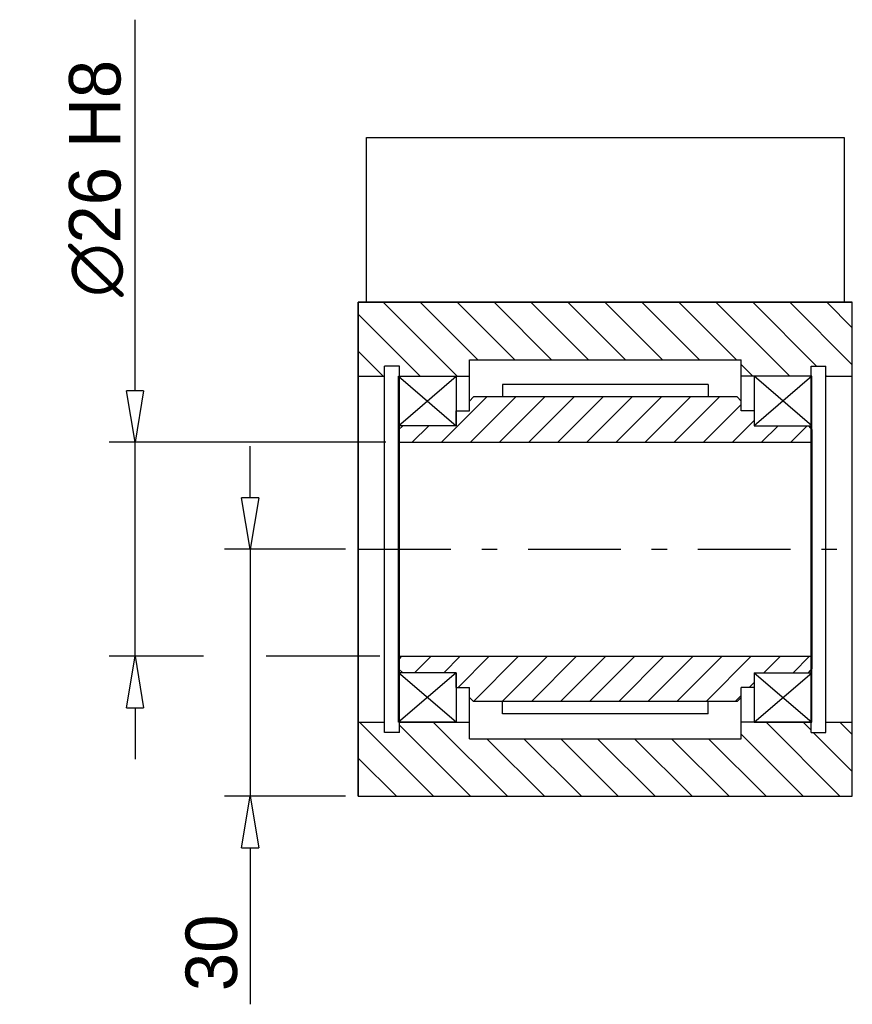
# Model space of a CAD drawing. Extents: x -953 to 392, y 249 to 925.
# Tile 5 of 5: x 291 to 392, y 739 to 859. Entities that reach past the tile are written whole.
import ezdxf

# ---------------------------------------------------------------- set-up
doc = ezdxf.new("R2010")
doc.units = 0
doc.header["$LTSCALE"] = 1.875
doc.linetypes.add('PL2', pattern=[11, 6, -2, 1, -2])
doc.layers.get('0').update_dxf_attribs({"linetype": 'CONTINUOUS'})
doc.layers.get('DEFPOINTS').update_dxf_attribs({"linetype": 'CONTINUOUS'})
doc.layers.add('ASSI', color=241, linetype='PL2')
doc.layers.add('QUOTE', color=60, linetype='CONTINUOUS')
doc.dimstyles.get("Standard").update_dxf_attribs({"dimtxt": 0.18, "dimasz": 0.18, "dimexe": 0.18, "dimexo": 0.0625, "dimgap": 0.09, "dimtad": 0, "dimtih": 1, "dimtoh": 1, "dimdec": 4, "dimzin": 0, "dimdsep": 46, "dimtxsty": 'STANDARD', "dimcen": 0.09, "dimadec": 0, "dimazin": 0, "dimtfac": 1, "dimtdec": 4, "dimtofl": 0, "dimtmove": 0, "dimatfit": 3, "dimfxl": 1, "dimtolj": 1, "dimtzin": 0, "dimarcsym": 0})

# ---------------------------------------------------------------- blocks, each defined once
blk = doc.blocks.new('_CLOSED')
at = {"color": 0, "linetype": 'ByBlock'}
for p, q in [((-1, 0.167), (0, 0)), ((-1, 0.167), (-1, -0.167)), ((0, 0), (-1, -0.167))]:
    blk.add_line(p, q, dxfattribs=at)
blk = doc.blocks.new('*D58')
at = {"color": 0, "linetype": 'ByBlock', "transparency": 16777216}
for p, q in [((318.86, 800.72), (318.86, 806.97)), ((330.42, 794.47), (315.74, 794.47)), ((318.86, 794.47), (318.86, 764.47)), ((330.42, 764.47), (315.74, 764.47)), ((318.86, 758.22), (318.86, 739.22))]:
    blk.add_line(p, q, dxfattribs=at)
at = {"layer": 'DEFPOINTS', "color": 0, "linetype": 'ByBlock', "transparency": 16777216}
for p in [(318.86, 794.47), (331.98, 794.47), (331.98, 764.47)]:
    blk.add_point(p, dxfattribs=at)
at = {"color": 0, "linetype": 'ByBlock', "transparency": 16777216, "xscale": 6.25, "yscale": 6.25, "zscale": 6.25}
for p, rotation in [((318.86, 794.47), 270), ((318.86, 764.47), 90)]:
    blk.add_blockref('_CLOSED', p, dxfattribs=dict(at, rotation=rotation))
at = {"color": 0, "linetype": 'ByBlock', "transparency": 16777216, "insert": (314.17, 745.47), "char_height": 6.25, "attachment_point": 5, "rotation": 90}
blk.add_mtext('\\A1;30', dxfattribs=at)
blk = doc.blocks.new('*D59')
at = {"color": 0, "linetype": 'ByBlock', "transparency": 16777216}
for p, q in [((304.87, 813.72), (304.87, 858.77)), ((335.32, 807.47), (301.74, 807.47)), ((304.87, 781.47), (304.87, 807.47)), ((313.2, 781.47), (301.74, 781.47)), ((304.87, 775.22), (304.87, 768.97))]:
    blk.add_line(p, q, dxfattribs=at)
at = {"layer": 'DEFPOINTS', "color": 0, "linetype": 'ByBlock', "transparency": 16777216}
for p in [(304.87, 807.47), (336.88, 807.47), (314.76, 781.47)]:
    blk.add_point(p, dxfattribs=at)
at = {"color": 0, "linetype": 'ByBlock', "transparency": 16777216, "xscale": 6.25, "yscale": 6.25, "zscale": 6.25}
for p, rotation in [((304.87, 807.47), 270), ((304.87, 781.47), 90)]:
    blk.add_blockref('_CLOSED', p, dxfattribs=dict(at, rotation=rotation))
at = {"color": 0, "linetype": 'ByBlock', "transparency": 16777216, "insert": (300.18, 839.5), "char_height": 6.25, "attachment_point": 5, "rotation": 90}
blk.add_mtext('\\A1;∅26 H8', dxfattribs=at)

msp = doc.modelspace()

# ---------------------------------------------------------------- hatches: boundary and pattern name
at = {"layer": 'QUOTE'}
h = msp.add_hatch(dxfattribs=at)
h.set_pattern_fill('ANSI31', color=0, style=0)
h.set_pattern_definition([(135, (680.8783, 209.1735), (2.245064, 2.245064), [])])
edge = h.paths.add_edge_path()
edge.add_ellipse((389.98, 822.47), major_axis=(1.41, 1.41), ratio=1, start_angle=315, end_angle=405, ccw=False)
edge.add_line((391.98, 822.47), (391.98, 815.47))
edge.add_line((391.98, 815.47), (388.78, 815.47))
edge.add_line((388.78, 815.47), (388.78, 816.72))
edge.add_line((388.78, 816.72), (386.98, 816.72))
edge.add_line((386.98, 816.72), (386.98, 815.47))
edge.add_line((386.98, 815.47), (378.48, 815.47))
edge.add_line((378.48, 815.47), (378.48, 817.47))
edge.add_line((378.48, 817.47), (361.98, 817.47))
edge.add_line((361.98, 817.47), (361.98, 824.47))
edge.add_line((361.98, 824.47), (389.98, 824.47))
edge = h.paths.add_edge_path()
edge.add_line((361.98, 824.47), (361.98, 817.47))
edge.add_line((361.98, 817.47), (345.48, 817.47))
edge.add_line((345.48, 817.47), (345.48, 815.47))
edge.add_line((345.48, 815.47), (336.98, 815.47))
edge.add_line((336.98, 815.47), (336.98, 816.72))
edge.add_line((336.98, 816.72), (335.18, 816.72))
edge.add_line((335.18, 816.72), (335.18, 815.47))
edge.add_line((335.18, 815.47), (331.98, 815.47))
edge.add_line((331.98, 815.47), (331.98, 822.47))
edge.add_ellipse((333.98, 822.47), major_axis=(-1.41, 1.41), ratio=1, start_angle=-45, end_angle=45, ccw=False)
edge.add_line((333.98, 824.47), (361.98, 824.47))
edge = h.paths.add_edge_path()
edge.add_ellipse((333.98, 766.47), major_axis=(1.41, 1.41), ratio=1, start_angle=135, end_angle=225, ccw=False)
edge.add_line((331.98, 766.47), (331.98, 773.47))
edge.add_line((331.98, 773.47), (335.18, 773.47))
edge.add_line((335.18, 773.47), (335.18, 772.22))
edge.add_line((335.18, 772.22), (336.98, 772.22))
edge.add_line((336.98, 772.22), (336.98, 773.47))
edge.add_line((336.98, 773.47), (345.48, 773.47))
edge.add_line((345.48, 773.47), (345.48, 771.47))
edge.add_line((345.48, 771.47), (361.98, 771.47))
edge.add_line((361.98, 771.47), (361.98, 764.47))
edge.add_line((361.98, 764.47), (333.98, 764.47))
edge = h.paths.add_edge_path()
edge.add_line((361.98, 764.47), (361.98, 771.47))
edge.add_line((361.98, 771.47), (378.48, 771.47))
edge.add_line((378.48, 771.47), (378.48, 773.47))
edge.add_line((378.48, 773.47), (386.98, 773.47))
edge.add_line((386.98, 773.47), (386.98, 772.22))
edge.add_line((386.98, 772.22), (388.78, 772.22))
edge.add_line((388.78, 772.22), (388.78, 773.47))
edge.add_line((388.78, 773.47), (391.98, 773.47))
edge.add_line((391.98, 773.47), (391.98, 766.47))
edge.add_ellipse((389.98, 766.47), major_axis=(-1.41, 1.41), ratio=1, start_angle=135, end_angle=225, ccw=False)
edge.add_line((389.98, 764.47), (361.98, 764.47))
h = msp.add_hatch(dxfattribs=at)
h.set_pattern_fill('ANSI31', color=0, scale=20, style=0)
h.set_pattern_definition([(45, (-842.8765, 608.932), (-1.767767, 1.767767), [])])
h.paths.add_polyline_path([(386.98, 807.47), (386.98, 809.1), (386.68, 809.47), (380.08, 809.47), (380.08, 811.27), (378.48, 811.27), (378.48, 812.47), (377.98, 812.97), (345.98, 812.97), (345.48, 812.47), (345.48, 811.27), (343.88, 811.27), (343.88, 809.47), (337.38, 809.47), (336.98, 809.07), (336.98, 807.47)])
h.paths.add_polyline_path([(377.98, 775.97), (378.48, 776.47), (378.48, 777.67), (380.08, 777.67), (380.08, 779.47), (386.68, 779.47), (386.98, 779.85), (386.98, 781.47), (336.98, 781.47), (336.98, 779.87), (337.38, 779.47), (343.88, 779.47), (343.88, 777.67), (345.48, 777.67), (345.48, 776.47), (345.98, 775.97)])

# ---------------------------------------------------------------- linework, layer by layer
at = {"color": 0}
for p, q in [((332.98, 824.47), (332.98, 844.47)), ((332.98, 844.47), (390.98, 844.47)), ((390.98, 844.47), (390.98, 824.47)), ((391.98, 824.47), (331.98, 824.47)), ((331.98, 824.47), (391.98, 824.47)), ((331.98, 824.47), (331.98, 764.47)), ((331.98, 764.47), (331.98, 824.47)), ((391.98, 764.47), (391.98, 824.47)), ((391.98, 764.47), (391.98, 824.47)), ((335.18, 772.22), (335.18, 816.72)), ((336.98, 816.72), (335.18, 816.72)), ((336.98, 772.22), (336.98, 816.72)), ((345.48, 817.47), (378.48, 817.47)), ((345.48, 811.27), (345.48, 817.47)), ((378.48, 811.27), (378.48, 817.47)), ((386.98, 772.22), (386.98, 816.72)), ((386.98, 816.72), (388.78, 816.72)), ((388.78, 772.22), (388.78, 816.72)), ((331.98, 815.47), (335.18, 815.47)), ((336.88, 773.47), (336.88, 815.47)), ((336.88, 809.47), (343.88, 815.47)), ((336.88, 815.47), (343.88, 809.47)), ((336.88, 815.47), (343.88, 815.47)), ((336.98, 815.47), (345.48, 815.47)), ((343.88, 815.47), (343.88, 809.47)), ((386.98, 815.47), (378.48, 815.47)), ((380.08, 815.47), (380.08, 809.47)), ((387.08, 809.47), (380.08, 815.47)), ((387.08, 815.47), (380.08, 809.47)), ((387.08, 815.47), (380.08, 815.47)), ((387.08, 773.47), (387.08, 815.47)), ((388.78, 815.47), (391.98, 815.47)), ((374.48, 814.47), (349.48, 814.47)), ((349.48, 814.47), (349.48, 812.97)), ((374.48, 814.47), (374.48, 812.97)), ((345.48, 812.47), (345.98, 812.97)), ((377.98, 812.97), (345.98, 812.97)), ((378.48, 812.47), (377.98, 812.97)), ((345.48, 811.27), (345.48, 812.47)), ((378.48, 811.27), (378.48, 812.47)), ((343.88, 809.47), (343.88, 811.27)), ((343.88, 811.27), (345.48, 811.27)), ((380.08, 811.27), (378.48, 811.27)), ((337.38, 809.47), (336.88, 808.97)), ((343.88, 809.47), (336.88, 809.47)), ((343.88, 809.47), (337.38, 809.47)), ((380.08, 809.47), (386.68, 809.47)), ((380.08, 809.47), (387.08, 809.47)), ((386.68, 809.47), (387.08, 808.97)), ((336.88, 808.97), (336.88, 779.97)), ((387.08, 808.97), (387.08, 779.97)), ((336.88, 807.47), (387.08, 807.47)), ((334.6, 781.47), (320.81, 781.47)), ((336.88, 781.47), (387.08, 781.47)), ((337.38, 779.47), (336.88, 779.97)), ((386.68, 779.47), (387.08, 779.97)), ((343.88, 779.47), (336.88, 779.47)), ((343.88, 773.47), (336.88, 779.47)), ((343.88, 779.47), (336.88, 773.47)), ((343.88, 779.47), (337.38, 779.47)), ((343.88, 777.67), (343.88, 779.47)), ((343.88, 779.47), (343.88, 773.47)), ((380.08, 779.47), (380.08, 773.47)), ((380.08, 779.47), (386.68, 779.47)), ((380.08, 779.47), (387.08, 779.47)), ((380.08, 773.47), (387.08, 779.47)), ((380.08, 779.47), (387.08, 773.47)), ((343.88, 777.67), (345.48, 777.67)), ((345.48, 771.47), (345.48, 777.67)), ((345.48, 776.47), (345.48, 777.67)), ((378.48, 771.47), (378.48, 777.67)), ((378.48, 776.47), (378.48, 777.67)), ((380.08, 777.67), (378.48, 777.67)), ((345.48, 776.47), (345.98, 775.97)), ((377.98, 775.97), (345.98, 775.97)), ((349.48, 774.47), (349.48, 775.97)), ((374.48, 774.47), (374.48, 775.97)), ((378.48, 776.47), (377.98, 775.97)), ((374.48, 774.47), (349.48, 774.47)), ((331.98, 773.47), (335.18, 773.47)), ((343.88, 773.47), (336.88, 773.47)), ((336.98, 773.47), (345.48, 773.47)), ((386.98, 773.47), (378.48, 773.47)), ((380.08, 773.47), (387.08, 773.47)), ((388.78, 773.47), (391.98, 773.47)), ((336.98, 772.22), (335.18, 772.22)), ((345.48, 771.47), (378.48, 771.47)), ((386.98, 772.22), (388.78, 772.22)), ((331.98, 764.47), (391.98, 764.47)), ((331.98, 764.47), (391.98, 764.47))]:
    msp.add_line(p, q, dxfattribs=at)
at = {"layer": 'ASSI', "color": 0}
msp.add_line((331.98, 794.47), (391.98, 794.47), dxfattribs=at)

# ---------------------------------------------------------------- dimensions: what is measured, and where the dimension line sits
at = {"layer": 'QUOTE', "color": 0}
dim = msp.add_linear_dim(base=(304.87, 807.47), p1=(314.76, 781.47), p2=(336.88, 807.47), angle=90, text='%%C<> H8', dimstyle='STANDARD', override={"dimscale": 2.5, "dimtxt": 2.5, "dimasz": 2.5, "dimexe": 1.25, "dimexo": 0.625, "dimgap": 0.625, "dimtad": 1, "dimtih": 0, "dimtoh": 0, "dimdec": 1, "dimzin": 8, "dimlunit": 6, "dimblk1": 'CLOSED', "dimblk2": 'CLOSED', "dimsah": 1, "dimcen": 2.5, "dimtofl": 1, "dimatfit": 0}, dxfattribs=at)
dim.commit()
dim.dimension.update_dxf_attribs({"geometry": '*D59', "text_midpoint": (304.87, 839.5), "dimtype": 160})
dim = msp.add_linear_dim(base=(318.86, 794.47), p1=(331.98, 764.47), p2=(331.98, 794.47), angle=270, dimstyle='STANDARD', override={"dimscale": 2.5, "dimtxt": 2.5, "dimasz": 2.5, "dimexe": 1.25, "dimexo": 0.625, "dimgap": 0.625, "dimtad": 1, "dimtih": 0, "dimtoh": 0, "dimdec": 1, "dimzin": 8, "dimlunit": 6, "dimblk1": 'CLOSED', "dimblk2": 'CLOSED', "dimsah": 1, "dimcen": 2.5, "dimtofl": 1, "dimatfit": 0}, dxfattribs=at)
dim.commit()
dim.dimension.update_dxf_attribs({"geometry": '*D58', "text_midpoint": (318.86, 745.47), "dimtype": 160})

doc.saveas('drawing.dxf')
